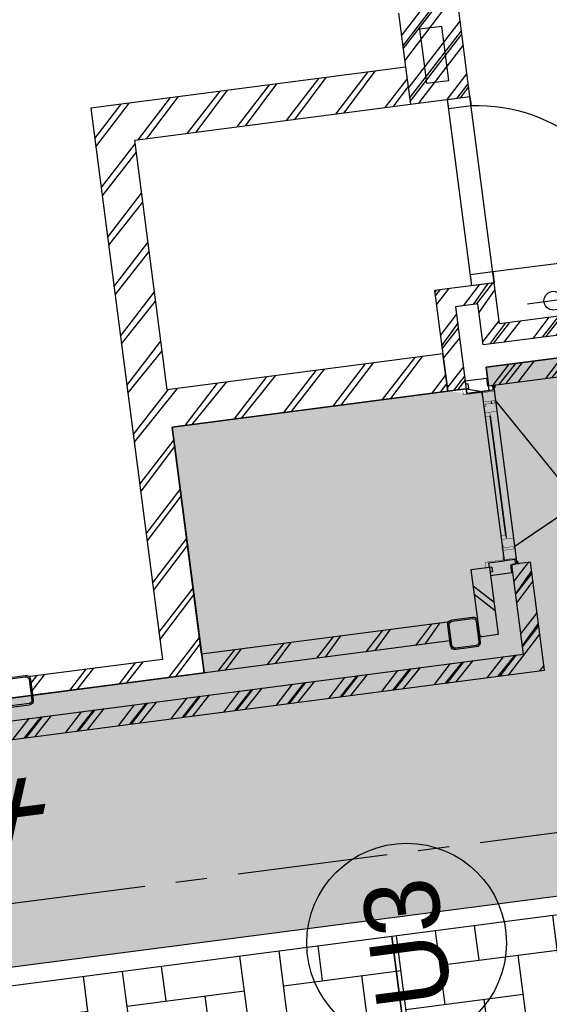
# Model space of a CAD drawing. Extents: x 117893332 to 118394757, y 454959407 to 455669244.
# Tile 51 of 256: x 118277240 to 118280060, y 455174285 to 455179527. Entities that reach past the tile are written whole.
import ezdxf
from ezdxf.enums import TextEntityAlignment as Align

# ---------------------------------------------------------------- set-up
doc = ezdxf.new("R2010")
doc.units = 0
doc.header["$LTSCALE"] = 200
doc.linetypes.add('Tauw_L_Center2', pattern=[6.4990000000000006, 4, -0.833, 0.833, -0.833])
doc.layers.get('0').update_dxf_attribs({"linetype": 'CONTINUOUS'})
for name, color, linetype in [('ZU_N_-_AL999---LU_pvc110_sdr34__20_^200~M_-----', 7, 'CONTINUOUS'), ('ZU_N_-_EL999---LU_pvc125_sdr34~H_-----', 2, 'Tauw_L_Center2'), ('ZU_N_-_ML999---LU_pvc110_sdr34__20_^200~M_-----', 7, 'CONTINUOUS'), ('ZU_N_-_TVRH----tekst__25_^200~-_-----', 253, 'CONTINUOUS'), ('ZU_N_A_EV02----_kant verharding ov betonstraatsteen-elleboogverband~k_-----', 253, 'CONTINUOUS'), ('ZU_N_A_EV02----_kant verharding ov betontegels-halfsteensverband~k_-----', 253, 'CONTINUOUS'), ('ZU_N_A_HV01----_arcering verharding gv asfalt~v_-----', 253, 'CONTINUOUS'), ('ZU_N_A_HV02----_arcering verharding ov betonstraatsteen-elleboogverband~v_-----', 253, 'CONTINUOUS'), ('ZU_N_A_HV02----_arcering verharding ov betontegels-halfsteensverband~v_-----', 253, 'CONTINUOUS'), ('ZU_N_A_HV02----molgoot ov betonstraatsteen~v_-----', 253, 'CONTINUOUS'), ('ZU_N_D_EB00----ONDERDEEL~-_-----', 2, 'CONTINUOUS'), ('ZU_N_D_EB00--F-METSELWERK~-_-----', 7, 'CONTINUOUS')]:
    doc.layers.add(name, color=color, linetype=linetype)
doc.layers.add('ZU_N_-_DX1AMA--_maatvoering_LIN__18_^200', color=7, linetype='CONTINUOUS', lineweight=18)
doc.styles.add('TAUW-ISOCP', font='tcb_isocp.shx')
doc.styles.add('tcb_isocp', font='tcb_isocp.shx')
doc.dimstyles.new('tzu18-dot_^200', dxfattribs={"dimscale": 200, "dimtxt": 1.8, "dimasz": 3, "dimexe": 2, "dimexo": 0, "dimgap": 0.5, "dimtad": 1, "dimdec": 0, "dimzin": 0, "dimdsep": 46, "dimtxsty": 'TAUW-ISOCP', "dimblk": 'DOTSMALL', "dimcen": 2, "dimdle": 1.5, "dimclre": 8, "dimadec": 0, "dimazin": 0, "dimtp": 1, "dimtm": 1, "dimtfac": 1, "dimtix": 1, "dimtmove": 1, "dimatfit": 3, "dimldrblk": 'DOTSMALL', "dimfxl": 1, "dimtvp": 0.5, "dimtolj": 1, "dimtzin": 0, "dimlwd": -1, "dimlwe": 5, "dimarcsym": 0})
pattern_1 = [(97.41631319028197, (118248804.6750337, 455213277.5848131), (-181.136867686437, -235.3496020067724), [629.9999999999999, -210]), (7.416313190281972, (118248596.4317989, 455213250.4784459), (181.1368676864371, 235.3496020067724), [629.9999999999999, -210])]

# ---------------------------------------------------------------- blocks, each defined once
blk = doc.blocks.new('A$C06DD79C7')
at = {"layer": 'ZU_N_D_EB00--F-METSELWERK~-_-----'}
h = blk.add_hatch(dxfattribs=at)
h.set_pattern_fill('10300013,O', color=256, scale=100000, angle=180)
h.set_pattern_definition([(315, (179.9999999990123, -18954.99999999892), (141.4213562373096, 141.4213562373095), []), (315, (250.7099999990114, -18954.99999999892), (141.4213562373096, 141.4213562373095), [])])
h.paths.add_polyline_path([(-10.0000000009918, -20499.99999999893), (-10.00000000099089, -17309.9999999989), (-110.0000000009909, -17309.9999999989), (-110.0000000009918, -20599.99999999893), (469.9999999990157, -20599.9999999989), (469.9999999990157, -20499.99999999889)])
h = blk.add_hatch(dxfattribs=at)
h.set_pattern_fill('T,_O', color=256, scale=60, angle=89.99999999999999)
h.set_pattern_definition([(135, (1639.999999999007, -19079.99999999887), (-132.5825214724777, -132.5825214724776), [])])
h.paths.add_polyline_path([(109.9999999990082, -20119.99999999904), (209.9999999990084, -20119.99999999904), (209.9999999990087, -18799.99999999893), (1429.999999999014, -18799.99999999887), (1429.999999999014, -20279.9999999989), (1629.999999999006, -20279.9999999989), (1629.999999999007, -18799.99999999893), (2969.999999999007, -18799.9999999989), (2969.999999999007, -20279.9999999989), (3169.999999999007, -20279.9999999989), (3169.999999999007, -18589.99999999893), (209.9999999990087, -18589.9999999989), (209.9999999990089, -17879.99999999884), (109.9999999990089, -17879.99999999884), (109.9999999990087, -18599.9999999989)])
h = blk.add_hatch(dxfattribs=at)
h.set_pattern_fill('T,_O', color=256, scale=60, angle=180.0000000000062)
h.set_pattern_definition([(225.0000000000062, (289.9999999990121, -20329.99999999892), (132.582521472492, -132.5825214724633), [])])
h.paths.add_polyline_path([(109.9999999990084, -20279.99999999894), (109.9999999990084, -20379.99999999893), (469.9999999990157, -20379.99999999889), (469.9999999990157, -20279.9999999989)])
h = blk.add_hatch(dxfattribs=at)
h.set_pattern_fill('10300013,O', color=256, scale=100000, angle=360)
h.set_pattern_definition([(135.0000000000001, (1699.99999999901, -21099.99999999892), (-141.4213562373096, -141.4213562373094), []), (135.0000000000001, (1629.28999999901, -21099.99999999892), (-141.4213562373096, -141.4213562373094), [])])
h.paths.add_polyline_path([(1749.999999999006, -20599.9999999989), (1969.999999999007, -20599.9999999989), (1969.999999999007, -20279.9999999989), (1749.999999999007, -20279.9999999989), (1429.999999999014, -20279.9999999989), (1429.999999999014, -20379.9999999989), (1869.999999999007, -20379.9999999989), (1869.999999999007, -20499.9999999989), (1649.999999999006, -20499.9999999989), (1649.999999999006, -21919.99999999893), (1749.999999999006, -21919.99999999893)])
h = blk.add_hatch(dxfattribs=at)
h.set_pattern_fill('10300013,O', color=256, scale=100000, angle=360)
h.set_pattern_definition([(135.0000000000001, (3214.99999999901, -20439.9999999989), (-141.4213562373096, -141.4213562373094), []), (135.0000000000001, (3144.28999999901, -20439.9999999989), (-141.4213562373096, -141.4213562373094), [])])
h.paths.add_polyline_path([(3460.000000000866, -20280.00000003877), (3170.00000000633, -20280.00000002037), (2970.000000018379, -20280.00000003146), (2970.000000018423, -20600.00000001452), (3460.000000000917, -20600.0000000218)])
h = blk.add_hatch(dxfattribs=at)
h.set_pattern_fill('10300013,O', color=256, scale=100000, angle=180)
h.set_pattern_definition([(315, (1479.999999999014, -21209.99999999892), (141.4213562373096, 141.4213562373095), []), (315, (1550.709999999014, -21209.99999999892), (141.4213562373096, 141.4213562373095), [])])
h.paths.add_polyline_path([(1429.999999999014, -21919.99999999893), (1529.999999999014, -21919.99999999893), (1529.999999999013, -20499.9999999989), (1429.999999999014, -20499.9999999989)])
for p, q in [((-110.0000000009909, -17309.9999999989), (-110.0000000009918, -20599.99999999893)), ((109.9999999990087, -18599.9999999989), (109.9999999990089, -17879.99999999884)), ((109.9999999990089, -17879.99999999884), (209.9999999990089, -17879.99999999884)), ((209.9999999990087, -18589.9999999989), (209.9999999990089, -17879.99999999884)), ((109.9999999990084, -20119.99999999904), (109.9999999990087, -18599.9999999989)), ((3169.999999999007, -18589.99999999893), (209.9999999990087, -18589.9999999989)), ((3169.999999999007, -20279.9999999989), (3169.999999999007, -18589.99999999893)), ((209.9999999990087, -18799.99999999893), (1429.999999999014, -18799.99999999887)), ((209.9999999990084, -20119.99999999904), (209.9999999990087, -18799.99999999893)), ((1429.999999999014, -18799.99999999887), (1429.999999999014, -20279.9999999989)), ((1629.999999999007, -20279.9999999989), (1629.999999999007, -18799.99999999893)), ((1629.999999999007, -18799.99999999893), (2969.999999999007, -18799.9999999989)), ((2969.999999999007, -18799.9999999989), (2969.999999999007, -20279.99999999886)), ((109.9999999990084, -20119.99999999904), (209.9999999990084, -20119.99999999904)), ((469.9999999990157, -20279.9999999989), (109.9999999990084, -20279.99999999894)), ((109.9999999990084, -20379.99999999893), (109.9999999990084, -20279.99999999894)), ((469.9999999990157, -20379.99999999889), (469.9999999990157, -20279.9999999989)), ((1629.999999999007, -20279.9999999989), (1429.999999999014, -20279.9999999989)), ((1429.999999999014, -20279.9999999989), (1629.999999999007, -20279.9999999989)), ((3169.999999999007, -20279.9999999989), (2969.999999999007, -20279.9999999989)), ((2969.999999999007, -20279.9999999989), (2969.999999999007, -20279.9999999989)), ((2969.999999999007, -20279.99999999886), (2969.999999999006, -20599.9999999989)), ((3169.999999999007, -20279.9999999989), (2969.999999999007, -20279.9999999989)), ((3459.999999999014, -20279.99999999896), (3169.999999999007, -20279.9999999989)), ((469.9999999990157, -20379.99999999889), (109.9999999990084, -20379.99999999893)), ((470.0000001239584, -20392.7997342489), (470.0000001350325, -20379.99999932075)), ((470.0000001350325, -20379.99999932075), (495.0000001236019, -20379.99999932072)), ((495.0000001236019, -20379.99999989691), (495.0000001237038, -20462.52698319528)), ((1405.000000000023, -20379.99999989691), (1404.999999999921, -20462.52698319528)), ((1429.999999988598, -20379.99999932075), (1405.000000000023, -20379.99999932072)), ((1869.999999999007, -20379.9999999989), (1429.999999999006, -20379.9999999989)), ((1429.999999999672, -20392.7997342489), (1429.999999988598, -20379.99999932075)), ((1869.999999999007, -20499.9999999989), (1869.999999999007, -20379.9999999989)), ((495.0000001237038, -20462.52698319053), (495.0000001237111, -20462.52698319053)), ((495.0000000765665, -20462.53251447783), (1405.000000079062, -20462.53251444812)), ((495.0000000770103, -20520.00553117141), (495.0000000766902, -20472.71719149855)), ((495.0000001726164, -20520.00553162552), (495.0000001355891, -20472.71719195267)), ((554.0974543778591, -20462.53251447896), (566.3661721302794, -20462.53251447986)), ((1270.018248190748, -20487.83199280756), (616.5259865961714, -20487.83199283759)), ((629.9817519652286, -20487.83199283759), (1270.018248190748, -20487.83199280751)), ((1404.999999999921, -20462.52698319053), (1404.99999999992, -20462.52698319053)), ((1405.000000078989, -20520.00553114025), (1405.000000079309, -20472.71719146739)), ((1969.999999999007, -20479.9999999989), (2969.999999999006, -20479.9999999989)), ((-10.0000000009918, -20499.99999999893), (469.9999999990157, -20499.99999999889)), ((469.9999999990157, -20599.9999999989), (469.9999999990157, -20499.99999999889)), ((470.0000000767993, -20527.52698318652), (1430.000000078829, -20527.52698315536)), ((491.3260086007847, -20527.52145144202), (503.594726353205, -20527.52145145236)), ((554.0974543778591, -20527.52698318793), (566.3661721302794, -20527.52698318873)), ((1345.902545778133, -20502.52698315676), (1333.633828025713, -20502.52698315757)), ((1408.673991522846, -20527.52145144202), (1396.405273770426, -20527.52145145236)), ((1529.999999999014, -20499.9999999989), (1429.999999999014, -20499.9999999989)), ((1529.999999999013, -20499.9999999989), (1529.999999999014, -21919.99999999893)), ((1649.999999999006, -21919.99999999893), (1649.999999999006, -20499.9999999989)), ((1649.999999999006, -20499.9999999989), (1869.999999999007, -20499.9999999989)), ((-110.0000000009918, -20599.99999999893), (469.9999999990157, -20599.9999999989)), ((749.09008458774, -20893.34461806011), (584.4364188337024, -20566.94467048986)), ((1281.105919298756, -20565.98783106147), (749.09008458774, -20893.34461806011)), ((1969.999999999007, -20599.9999999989), (2969.999999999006, -20599.9999999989)), ((2029.999999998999, -20599.9999999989), (2029.999999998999, -21399.9999999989)), ((2969.999999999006, -20599.9999999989), (3459.999999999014, -20599.9999999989)), ((1834.999999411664, -21038.46206021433), (1834.999999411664, -20761.53793978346))]:
    blk.add_line(p, q, dxfattribs=at)
for points in [[(-110.0000000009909, -17309.9999999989), (-10.00000000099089, -17309.9999999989), (-10.0000000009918, -20499.99999999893)], [(1649.999999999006, -21919.99999999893), (1749.999999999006, -21919.99999999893), (1749.999999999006, -20599.9999999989), (1969.999999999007, -20599.9999999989), (1969.999999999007, -20279.9999999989), (1749.999999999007, -20279.9999999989), (1429.999999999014, -20279.9999999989), (1429.999999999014, -20379.9999999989)], [(470.0000001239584, -20392.7997342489), (445.0000001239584, -20392.7997342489), (445.000000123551, -20379.99999989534), (428.0000001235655, -20379.99999989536), (428.0000001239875, -20493.99999989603), (470.0000001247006, -20493.99999989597), (470.0000001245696, -20519.99999989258), (495.0000001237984, -20519.99999989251), (495.0000001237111, -20462.52698319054)], [(1429.999999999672, -20392.7997342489), (1454.999999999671, -20392.7997342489), (1455.000000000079, -20379.99999989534), (1472.000000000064, -20379.99999989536), (1471.999999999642, -20493.99999989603), (1429.99999999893, -20493.99999989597), (1429.999999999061, -20519.99999989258), (1404.999999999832, -20519.99999989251), (1404.99999999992, -20462.52698319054)], [(1429.999999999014, -20499.9999999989), (1429.999999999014, -21919.99999999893), (1529.999999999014, -21919.99999999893)]]:
    blk.add_lwpolyline(points, dxfattribs=at)
at = {"layer": 'ZU_N_D_EB00--F-METSELWERK~-_-----', "flags": 128}
for points in [[(139.9999996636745, -17879.99999999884), (84.99999966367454, -17879.99999999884, -0.414213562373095), (59.99999966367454, -17854.99999999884), (59.99999966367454, -17744.99999999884, -0.414213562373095), (84.99999966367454, -17719.99999999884), (194.9999996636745, -17719.99999999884, -0.414213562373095), (219.9999996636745, -17744.99999999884), (219.9999996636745, -17854.99999999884, -0.414213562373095), (194.9999996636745, -17879.99999999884)], [(139.9999996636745, -17871.99999999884), (84.99999966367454, -17871.99999999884, -0.414213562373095), (67.99999966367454, -17854.99999999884), (67.99999966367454, -17744.99999999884, -0.414213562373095), (84.99999966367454, -17727.99999999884), (194.9999996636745, -17727.99999999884, -0.414213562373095), (211.9999996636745, -17744.99999999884), (211.9999996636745, -17854.99999999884, -0.414213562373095), (194.9999996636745, -17871.99999999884)], [(139.9999996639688, -20279.99999999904), (84.99999966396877, -20279.99999999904, -0.414213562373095), (59.99999966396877, -20254.99999999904), (59.99999966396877, -20144.99999999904, -0.414213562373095), (84.99999966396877, -20119.99999999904), (194.9999996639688, -20119.99999999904, -0.414213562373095), (219.9999996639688, -20144.99999999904), (219.9999996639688, -20254.99999999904, -0.414213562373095), (194.9999996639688, -20279.99999999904)], [(139.9999996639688, -20271.99999999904), (84.99999966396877, -20271.99999999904, -0.414213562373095), (67.99999966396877, -20254.99999999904), (67.99999966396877, -20144.99999999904, -0.414213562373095), (84.99999966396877, -20127.99999999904), (194.9999996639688, -20127.99999999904, -0.414213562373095), (211.9999996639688, -20144.99999999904), (211.9999996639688, -20254.99999999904, -0.414213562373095), (194.9999996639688, -20271.99999999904)]]:
    blk.add_lwpolyline(points, format="xyb", close=True, dxfattribs=at)
at = {"layer": 'ZU_N_D_EB00--F-METSELWERK~-_-----', "const_width": 2}
for points in [[(520.6556960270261, -20457.06750656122), (500.6556962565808, -20457.06750653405), (500.6556963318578, -20359.99999934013), (469.9999999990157, -20359.99999934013)], [(1379.344303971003, -20457.06750656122), (1399.344303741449, -20457.06750653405), (1399.344303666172, -20359.99999934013), (1429.999999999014, -20359.99999934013)], [(484.7805744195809, -20527.5269831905), (552.7693559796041, -20527.52698319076), (551.780574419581, -20527.52698319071), (551.7805744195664, -20462.52698319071), (501.7805744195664, -20462.52698319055), (501.7805744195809, -20527.52698319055), (484.7805744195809, -20527.5269831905)], [(551.7805744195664, -20462.52698319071), (571.7805744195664, -20462.52698319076)], [(577.9523565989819, -20469.93108962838), (564.5520201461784, -20469.93108962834), (564.552020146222, -20527.52698319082), (555.9838613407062, -20527.52698319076)], [(556.3880295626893, -20527.52698319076), (629.9817519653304, -20527.52698319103), (609.9817519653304, -20527.52698319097), (609.9817519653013, -20462.52698319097)], [(609.9817519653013, -20462.5269831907), (576.9487319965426, -20462.5269831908), (576.9487319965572, -20469.93108962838)], [(609.9817519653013, -20462.52698319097), (629.9817519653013, -20462.52698319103), (629.9817519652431, -20487.83199284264), (609.9817519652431, -20487.83199284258)], [(1343.611970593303, -20527.5269831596), (1270.018248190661, -20527.52698315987), (1290.018248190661, -20527.52698315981), (1290.01824819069, -20462.52698315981)], [(1290.01824819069, -20462.52698315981), (1270.01824819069, -20462.52698315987), (1270.018248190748, -20487.83199281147), (1290.018248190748, -20487.83199281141)], [(1290.01824819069, -20462.52698315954), (1323.05126815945, -20462.52698315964), (1323.051268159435, -20469.93108959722)], [(1322.04764355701, -20469.93108959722), (1335.447980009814, -20469.93108959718), (1335.44798000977, -20527.52698315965), (1344.016138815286, -20527.5269831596)], [(1348.219425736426, -20462.52698315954), (1328.219425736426, -20462.5269831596)], [(1415.219425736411, -20527.52698315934), (1347.230644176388, -20527.5269831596), (1348.219425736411, -20527.52698315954), (1348.219425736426, -20462.52698315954), (1398.219425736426, -20462.52698315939), (1398.219425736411, -20527.52698315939), (1415.219425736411, -20527.52698315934)], [(551.780574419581, -20518.94326942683), (560.7392138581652, -20518.94326942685), (559.1386486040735, -20518.94326942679)], [(1348.219425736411, -20518.94326939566), (1339.260786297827, -20518.94326939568), (1340.861351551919, -20518.94326939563)]]:
    blk.add_lwpolyline(points, dxfattribs=at)
at = {"layer": 'ZU_N_D_EB00--F-METSELWERK~-_-----'}
for points in [[(3069.999999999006, -20379.9999999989), (3069.999999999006, -20499.9999999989), (3359.999999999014, -20499.9999999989), (3359.999999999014, -20379.99999999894), (3169.999999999, -20379.9999999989)], [(2029.999999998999, -20479.9999999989), (2029.999999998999, -20599.9999999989), (1969.999999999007, -20599.9999999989), (1969.999999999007, -20479.9999999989)], [(2969.999999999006, -20479.9999999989), (2969.999999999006, -20599.9999999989), (2919.999999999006, -20599.9999999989), (2919.999999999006, -20479.9999999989)]]:
    blk.add_lwpolyline(points, close=True, dxfattribs=at)
blk.add_circle((1834.999999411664, -20899.9999999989), 50, dxfattribs=at)
for centre, radius, start, end in [((478.5142289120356, -20536.50925603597), 7.552685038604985, 56.2102088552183, 179.4276089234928), ((479.6994076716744, -20538.75535051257), 7.552685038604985, 56.2102088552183, 179.4276089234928), ((1420.300592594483, -20538.75535001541), 7.552685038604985, 0.5723911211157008, 123.7897911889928), ((1421.485771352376, -20536.50925553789), 7.552685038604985, 0.5723911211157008, 123.7897911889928), ((2042.594694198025, -20518.94909729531), 881.1409191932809, 269.1810079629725, 354.7222421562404)]:
    blk.add_arc(centre, radius, start, end, dxfattribs=at)
blk = doc.blocks.new('_DotSmall')
at = {"color": 0, "linetype": 'ByBlock', "const_width": 0.5}
blk.add_lwpolyline([(-0.0625, 0, 1), (0.0625, 0, 1)], format="xyb", close=True, dxfattribs=at)
blk = doc.blocks.new('*D190')
at = {"layer": 'ZU_N_-_DX1AMA--_maatvoering_LIN__18_^200', "color": 0, "transparency": 16777216}
blk.add_line((118297884.0672815, 455179637.2046039), (118272246.6119197, 455376595.6020989), dxfattribs=at)
at = {"layer": 'ZU_N_-_DX1AMA--_maatvoering_LIN__18_^200', "color": 8, "lineweight": 5, "transparency": 16777216}
for p, q in [((118271839.0997946, 455376240.0266904), (118272681.989082, 455376349.7429389)), ((118286050.7695177, 455178399.4322743), (118298241.9976805, 455179986.3261149))]:
    blk.add_line(p, q, dxfattribs=at)
at = {"layer": 'ZU_N_-_DX1AMA--_maatvoering_LIN__18_^200', "color": 0, "transparency": 16777216, "xscale": 600, "yscale": 600, "zscale": 600}
for p, rotation in [((118272285.3353014, 455376298.1117634), 97.41631319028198), ((118297845.3438999, 455179934.6949394), 277.416313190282)]:
    blk.add_blockref('_DotSmall', p, dxfattribs=dict(at, rotation=rotation))
at = {"layer": 'ZU_N_-_DX1AMA--_maatvoering_LIN__18_^200', "color": 0, "transparency": 16777216, "insert": (118294679.3113192, 455202087.3925235), "char_height": 360, "attachment_point": 5, "rotation": 97.41631319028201, "style": 'TAUW-ISOCP'}
blk.add_mtext('\\A1;198020', dxfattribs=at)

msp = doc.modelspace()

# ---------------------------------------------------------------- hatches: boundary and pattern name
at = {"layer": 'ZU_N_A_HV01----_arcering verharding gv asfalt~v_-----'}
h = msp.add_hatch(dxfattribs=at)
h.set_pattern_fill('ASFALT', color=256, scale=3000)
h.set_pattern_definition([(157.416313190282, (118248804.6750337, 455213277.5848131), (-144.0121693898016, -346.2448484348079), []), (217.416313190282, (118248804.6750337, 455213277.5848131), (227.8507499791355, -297.8406213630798), [])])
h.paths.add_polyline_path([(118253562.4644317, 455173882.7550641, -0.413670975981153), (118245855.7562277, 455163886.7559816), (118232779.448046, 455162183.4266028, -0.2396013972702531), (118226539.3488066, 455164396.4313046), (118222931.5859316, 455163926.7441258), (118222383.7487684, 455168135.4742161), (118218106.8741981, 455167574.5760993), (118214434.7360406, 455164219.5352659), (118215506.4412013, 455155986.2169401), (118286398.3345948, 455165213.991818), (118285827.6629735, 455169598.1464381), (118269443.6465182, 455167465.4905022, -0.4142135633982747), (118257765.8233637, 455176453.3294046), (118256227.8597453, 455188268.6539, -0.4142135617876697), (118265215.698611, 455199946.4769887), (118292266.1138908, 455203467.5444995), (118291600.0729585, 455208584.3784367), (118288512.0832502, 455208182.4244898, -0.4142135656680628), (118286360.315439, 455209838.5329916), (118282082.5253519, 455242702.4295251), (118277103.5895731, 455242054.3371087, -0.4142135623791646), (118269661.0073064, 455247782.5220213), (118267518.7053234, 455264240.6439259), (118262945.7468947, 455263645.3963049), (118267639.6027709, 455227475.8892438), (118267223.0791646, 455227421.9624292), (118267223.0953798, 455227421.8374796), (118252708.3945412, 455225558.9908816), (118252749.7655286, 455225241.1604559), (118251437.4330616, 455225070.8540304), (118250715.0444016, 455230620.5667782), (118243327.2569473, 455287376.853917), (118243629.7457429, 455287416.2279319), (118243124.354806, 455290872.4482069), (118240928.7488096, 455307740.0890951, -0.4142135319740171), (118245603.8051835, 455313814.3496923), (118274546.4505115, 455317581.7228291), (118274030.151141, 455321548.2621741), (118245583.3097502, 455317845.426291, -0.4142135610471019), (118239509.0486006, 455322520.4825709), (118233549.7710685, 455368302.3163094, 0.4142135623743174), (118222813.3463366, 455376565.6076621), (118207809.9167748, 455374612.6583502, 0.4142135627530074), (118199546.6254238, 455363876.233606), (118205505.9032047, 455318094.3984217, -0.4142123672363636), (118200830.8688669, 455312020.1400964), (118163460.5556403, 455307155.6086541), (118165370.8677974, 455292480.2047596), (118168069.5899988, 455292831.4889433), (118168020.6380423, 455293207.5597649, -0.4142128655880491), (118177008.4523232, 455304885.379675), (118193278.4294503, 455307003.2308075, -0.1343417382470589), (118196112.2678289, 455306610.6909133), (118204322.7715568, 455303093.5020068), (118205538.0756343, 455305921.5248985, -0.2648123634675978), (118209818.1357149, 455309156.2414026), (118230144.221444, 455311802.0275834, -0.4142136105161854), (118236218.4835087, 455307126.9714311), (118240860.0830218, 455271468.1296604, -0.4142135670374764), (118236185.026669, 455265393.868468), (118214172.9505057, 455262528.6259582), (118214897.7231318, 455256960.5985169, -0.4142135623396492), (118212810.3363711, 455254248.4745319), (118211683.2549989, 455254101.7658931), (118212034.0112402, 455251407.0995864), (118215577.2140856, 455248630.0588531), (118219142.1158661, 455249094.050086), (118218436.6095952, 455254511.7740204, -0.4142294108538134), (118220523.9794215, 455257224.0278775), (118236969.7760967, 455259364.7257031, -0.4142130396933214), (118243044.0360546, 455254689.6790598), (118246252.6892428, 455230039.716037)])
h.paths.add_polyline_path([(118261528.7105488, 455214269.2460867, -0.4142135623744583), (118263616.0973097, 455216981.3700716), (118275257.8857749, 455218496.745074, -0.414213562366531), (118277970.0097599, 455216409.3583131), (118278976.6705481, 455208675.7399464, -0.4142135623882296), (118276889.283787, 455205963.6159614), (118274097.8328038, 455205600.2615634, -0.4142135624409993), (118272506.4212083, 455206825.0918127), (118272485.2704835, 455206987.5811397), (118269242.6258282, 455206565.4962798), (118269263.7765531, 455206403.0069523, -0.4142135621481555), (118268038.9463059, 455204811.595358), (118265247.4953238, 455204448.240958, -0.4142135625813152), (118262535.371337, 455206535.6277188)], flags=16)
h.paths.add_polyline_path([(118241537.8751546, 455300913.520497), (118240100.0229776, 455300726.2209592), (118239912.72344, 455302164.0731364), (118241350.575617, 455302351.3726742)], flags=16)
h.paths.add_polyline_path([(118240440.7304615, 455309039.881115), (118239002.8782845, 455308852.5815772), (118238815.5787469, 455310290.4337544), (118240253.430924, 455310477.7332923)], flags=16)
h.paths.add_polyline_path([(118229627.9109464, 455315768.5622057), (118215546.7017315, 455313935.6554853, -0.4142135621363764), (118209472.4405793, 455318610.7117853), (118204138.0194814, 455359592.1202821, -0.4142394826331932), (118213125.739277, 455371270.8578054), (118217290.6037433, 455371812.9851407, -0.4142135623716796), (118228968.4268994, 455362825.1463385), (118234302.9672465, 455321842.823391, -0.4142135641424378)], flags=16)
h.paths.add_polyline_path([(118229573.6982125, 455316185.0486755), (118215492.4889975, 455314352.1419551, -0.4142135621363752), (118209888.927049, 455318664.9245196), (118204554.5035642, 455359646.3513534, -0.4142400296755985), (118213179.9520113, 455370854.3713357), (118217344.8164798, 455371396.4986713, -0.4142135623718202), (118228551.94043, 455362770.933602), (118233886.4807771, 455321788.6106545, -0.4142135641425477)], flags=0)
h.paths.add_polyline_path([(118232786.1213894, 455366810.1098367), (118231546.5936505, 455366648.6447184), (118231359.294113, 455368086.4968955), (118232598.8218518, 455368247.9620139)], flags=0)
at = {"layer": 'ZU_N_A_HV02----_arcering verharding ov betonstraatsteen-elleboogverband~v_-----'}
h = msp.add_hatch(dxfattribs=at)
h.set_pattern_fill('ELLEBOOG', color=256, scale=52.5, angle=-1.272221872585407e-14)
h.set_pattern_definition(pattern_1)
h.paths.add_polyline_path([(118279922.92271, 455169252.1839597), (118282798.6626197, 455169626.5099825), (118282096.510033, 455175020.7601652), (118279220.7701232, 455174646.4341425)])
h.paths.add_polyline_path([(118277533.2027577, 455173682.5010471), (118277434.0393126, 455173669.5932533), (118277421.1315187, 455173768.7566984, -0.414213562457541), (118277507.38717, 455173880.8279375), (118278300.6947313, 455173984.0902886), (118278399.8581765, 455173996.9980825), (118278425.6737643, 455173798.6711921), (118278326.5103191, 455173785.7633983)], flags=17)
h = msp.add_hatch(dxfattribs=at)
h.set_pattern_fill('ELLEBOOG', color=256, scale=52.5, angle=-1.272221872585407e-14)
h.set_pattern_definition(pattern_1)
h.paths.add_polyline_path([(118279922.92271, 455169252.1839592), (118282798.6626198, 455169626.5099819), (118282096.510033, 455175020.7601652), (118279220.7701232, 455174646.4341425)])
h = msp.add_hatch(dxfattribs=at)
h.set_pattern_fill('ELLEBOOG', color=256, scale=52.5, angle=-1.272221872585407e-14)
h.set_pattern_definition(pattern_1)
h.paths.add_polyline_path([(118279922.92271, 455169252.1839597), (118279220.7701232, 455174646.4341426), (118276345.0302135, 455174272.1081198), (118277047.1828002, 455168877.8579369)])
h.paths.add_polyline_path([(118275549.9338545, 455173424.3451695), (118275450.7704094, 455173411.4373756), (118274657.462848, 455173308.1750245), (118274558.2994029, 455173295.2672306), (118274545.391609, 455173394.4306758, -0.414213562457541), (118274631.6472602, 455173506.5019149), (118275424.9548216, 455173609.764266), (118275524.1182668, 455173622.6720599)], flags=17)
at = {"layer": 'ZU_N_A_HV02----_arcering verharding ov betontegels-halfsteensverband~v_-----'}
h = msp.add_hatch(dxfattribs=at)
h.set_pattern_fill('TEGELS', color=256, scale=1200)
h.set_pattern_definition([(97.41631319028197, (118248804.6750337, 455213277.5848131), (-297.4903354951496, -38.7233816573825), []), (187.416313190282, (118248804.6750337, 455213277.5848131), (38.72338165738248, -297.4903354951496), [300, -300]), (187.416313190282, (118248785.3133429, 455213426.3299809), (38.72338165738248, -297.4903354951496), [-300, 300])])
h.paths.add_polyline_path([(118283896.8520627, 455194970.0311947), (118284023.3484428, 455193998.2294325), (118284152.4263816, 455193006.594981), (118284169.3384059, 455192876.6692509), (118284222.1284686, 455192471.1123771), (118284337.0078342, 455191588.5577151), (118284353.9198585, 455191458.6319851), (118284392.5113479, 455191162.1549008), (118284507.3907135, 455190279.600239), (118284524.3027377, 455190149.674509), (118284562.8942272, 455189853.1974246), (118284677.7735928, 455188970.6427624), (118284694.6856171, 455188840.7170326), (118284733.2771065, 455188544.2399485), (118284848.1564721, 455187661.6852861), (118284865.0684964, 455187531.7595564), (118286053.744421, 455178399.819508), (118284645.6234997, 455178216.5288349), (118284636.2681181, 455178288.4010602), (118283753.7134561, 455178173.5216947), (118283763.0688377, 455178101.6494693), (118283336.6660235, 455178046.1459556), (118283327.3106419, 455178118.0181804), (118282444.7559797, 455178003.1388149), (118282454.1113613, 455177931.2665896), (118282324.1856313, 455177914.3545659), (118282027.7085473, 455177875.7630763), (118282018.3531657, 455177947.6353012), (118281135.7985036, 455177832.7559354), (118281002.3203587, 455177843.1351318), (118279724.1251701, 455177676.7564828), (118279737.032964, 455177577.5930375), (118279756.8656529, 455177580.1745964), (118279760.0980863, 455177555.38445), (118279703.100378, 455177547.9652364), (118279621.2637776, 455177537.3128236), (118279518.8733846, 455177549.1958911), (118278051.2543962, 455177358.1605415), (118278221.6372755, 455176049.2030652), (118276785.7505895, 455175862.2982098), (118276801.2399421, 455175743.3020757), (118276759.5912952, 455175737.8808022), (118276763.1437075, 455175710.5895824), (118275553.3496765, 455175553.1144969), (118275562.7050581, 455175481.2422716), (118275136.3022438, 455175425.738758), (118275126.9468622, 455175497.6109834), (118273917.1528312, 455175340.1358979), (118273926.5082129, 455175268.2636725), (118273123.5431344, 455175163.7442328), (118272993.6174045, 455175146.8322085), (118272736.5468709, 455175113.3701459), (118272726.4254297, 455175174.3527951, 0.393836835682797), (118272718.047672, 455175180.3454584), (118272650.6270896, 455175175.2762239), (118272645.503342, 455175214.6391439), (118271916.0774792, 455175119.6920722), (118271921.2012267, 455175080.3291526), (118271853.9221742, 455175067.8199375, 0.3826987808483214), (118271848.2149258, 455175059.5056624), (118271853.9922087, 455174998.4907797), (118271724.0664788, 455174981.5787559), (118271427.5893947, 455174942.9872666), (118271417.4679535, 455175003.9699159, 0.393836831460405), (118271409.0901958, 455175009.9625791), (118271341.6696135, 455175004.8933446), (118271336.5458659, 455175044.2562646), (118270607.1200031, 455174949.3091929), (118270612.2437505, 455174909.9462734), (118270544.9646969, 455174897.437058, 0.3826986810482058), (118270539.2574495, 455174889.1227849), (118270545.0347325, 455174828.1079004), (118270415.1090026, 455174811.1958767), (118269682.3127598, 455174715.8100941), (118269554.5256003, 455175697.5282013), (118267174.3133911, 455175387.7034613), (118268171.9387254, 455167723.4994923), (118271196.4238029, 455168117.1872061), (118270481.4791548, 455173609.7117258), (118287597.379316, 455175837.6346365), (118285086.8134053, 455195124.9247216)])
at = {"layer": 'ZU_N_A_HV02----molgoot ov betonstraatsteen~v_-----'}
h = msp.add_hatch(dxfattribs=at)
h.set_pattern_fill('BRICK', color=256, scale=33.07086, angle=-1.272221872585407e-14)
h.set_pattern_definition([(97.41631319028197, (118248804.6750337, 455213277.5848131), (-208.2431961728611, -27.10636212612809), []), (187.416313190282, (118248804.6750337, 455213277.5848131), (54.21272425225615, -416.4863923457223), [209.999961, -209.999961]), (187.416313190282, (118248777.5686716, 455213485.8280093), (54.21272425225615, -416.4863923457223), [-209.999961, 209.999961])])
h.paths.add_polyline_path([(118236130.8139392, 455265810.3549383), (118213702.2513011, 455262890.899698), (118213756.4640354, 455262474.4132282), (118214481.2366621, 455256906.3857827, -0.4142135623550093), (118212756.1236366, 455254664.9610016), (118211212.5557949, 455254464.0396285), (118211639.701332, 455251182.5165892), (118215456.7662472, 455248190.8321688), (118219612.8361661, 455248731.8037606), (118218853.0924128, 455254566.0083225, -0.4142295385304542), (118220578.1913303, 455256807.5413003), (118237024.0330728, 455258948.2449923, -0.4142135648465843), (118242627.5950311, 455254635.4624813), (118245836.2027732, 455229985.5033018), (118253115.1089609, 455174065.6917914, -0.4217249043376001), (118245799.5223966, 455164302.9789468), (118232725.1971481, 455162599.9081029, -0.2477245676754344), (118226700.8242866, 455164840.9923619), (118223293.5470863, 455164399.8447171), (118222745.9989425, 455168606.3544288), (118217921.2696704, 455167973.9016491), (118213990.0282083, 455164382.1316596), (118215144.1674659, 455155515.5177361), (118286452.5473291, 455164797.5053483), (118286398.3345948, 455165213.991818), (118215506.4412013, 455155986.2169401), (118214434.7360406, 455164219.5352659), (118218106.8741981, 455167574.5760993), (118222383.7487684, 455168135.4742161), (118222931.5859316, 455163926.7441258), (118226539.3488066, 455164396.4313046, 0.2396013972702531), (118232779.448046, 455162183.4266028), (118245855.7562277, 455163886.7559816, 0.4136709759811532), (118253562.4644317, 455173882.7550641), (118246252.6892428, 455230039.716037), (118243044.0360546, 455254689.6790598, 0.4142130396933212), (118236969.7760967, 455259364.7257031), (118220523.9794215, 455257224.0278775, 0.414229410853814), (118218436.6095952, 455254511.7740204), (118219142.1158661, 455249094.050086), (118215577.2140856, 455248630.0588531), (118212034.0112402, 455251407.0995864), (118211683.2549989, 455254101.7658931), (118212810.3363711, 455254248.4745319, 0.4142135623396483), (118214897.7231318, 455256960.5985169), (118214172.9505057, 455262528.6259582), (118236185.026669, 455265393.868468, 0.4142135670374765), (118240860.0830218, 455271468.1296604), (118236218.4835087, 455307126.9714311, 0.4142136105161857), (118230144.221444, 455311802.0275834), (118209818.1357149, 455309156.2414026, 0.2648123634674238), (118205538.0756343, 455305921.5248985), (118204322.7715568, 455303093.5020068), (118196112.2678289, 455306610.6909133, 0.1343417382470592), (118193278.4294503, 455307003.2308075), (118177008.4523232, 455304885.379675, 0.4142128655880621), (118168020.6380423, 455293207.5597649), (118168069.5899988, 455292831.4889433), (118168486.0764684, 455292885.7016779), (118168437.1245119, 455293261.7724997, -0.4142128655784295), (118177062.6660484, 455304468.8933343), (118193332.6431336, 455306586.7444612, -0.1343417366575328), (118195946.8851516, 455306224.6227999), (118199133.4112065, 455304859.5891468), (118204543.5389405, 455302542.0162089), (118205924.3779531, 455305755.5830221, -0.2648230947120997), (118209872.8562951, 455308739.8174797), (118222172.9640686, 455310340.868138), (118230198.421261, 455311385.5394321, -0.4142143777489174), (118235801.9970393, 455307072.7586945), (118240443.5965525, 455271413.9169239, -0.4142135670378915)])
h = msp.add_hatch(dxfattribs=at)
h.set_pattern_fill('BRICK', color=256, scale=33.07086)
h.set_pattern_definition([(97.41631319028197, (118248804.6750337, 455213277.5848131), (-208.2431961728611, -27.10636212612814), []), (187.416313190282, (118248804.6750337, 455213277.5848131), (54.21272425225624, -416.4863923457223), [209.999961, -209.999961]), (187.416313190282, (118248777.5686716, 455213485.8280093), (54.21272425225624, -416.4863923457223), [-209.999961, 209.999961])])
h.paths.add_polyline_path([(118274235.6642532, 455201120.5775577), (118274276.9691945, 455200803.2545261), (118273979.4788588, 455200764.5311442), (118273938.1739175, 455201081.854176), (118265215.698611, 455199946.4769887, 0.002879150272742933), (118265096.7916708, 455199930.302415), (118265138.007419, 455199613.6646045), (118264840.5170834, 455199574.9412227), (118264800.3051654, 455199883.8671613, 0.4024533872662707), (118256227.8597453, 455188268.6539), (118257765.8233637, 455176453.3294047, 0.414213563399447), (118269443.6465182, 455167465.4905022), (118279042.6679922, 455168714.964963), (118279002.1352845, 455169026.3553495), (118279299.6256202, 455169065.0787311), (118279340.1583277, 455168753.6883451), (118285827.6629735, 455169598.1464382), (118285773.4502392, 455170014.6329079), (118285674.2867969, 455170001.7251143), (118285674.4025296, 455170000.8360046), (118282798.6626198, 455169626.5099819), (118279922.92271, 455169252.1839592), (118277047.1828002, 455168877.8579365), (118274171.4428905, 455168503.5319141), (118271295.7029807, 455168129.2058911), (118271196.5335149, 455168116.3443498), (118271196.5395354, 455168116.2980973), (118270085.6554721, 455167971.6978112), (118269389.4337666, 455167881.976994, -0.03330477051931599), (118268061.3467104, 455167798.3911037), (118267961.3467077, 455167798.3911037), (118267961.3467077, 455167799.2642246, -0.3728751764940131), (118258182.3098599, 455176507.5421212), (118256644.3462178, 455188322.8666134, -0.414213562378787), (118265269.9113453, 455199529.990519), (118292320.3266251, 455203051.0580299), (118292266.1138908, 455203467.5444996), (118288222.5645223, 455202941.2083911), (118288263.8694637, 455202623.8853595), (118287966.3791281, 455202585.1619776), (118287925.0741867, 455202902.4850094)])
at = {"layer": 'ZU_N_D_EB00--F-METSELWERK~-_-----'}
h = msp.add_hatch(dxfattribs=at)
h.set_pattern_fill('10300013,O', color=256, scale=100000, angle=457.416313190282)
h.set_pattern_definition([(232.416313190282, (118279447.1307761, 455179339.9158574), (158.4926662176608, -121.9839118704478), []), (232.416313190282, (118279456.2578771, 455179269.7973853), (158.4926662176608, -121.9839118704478), [])])
h.paths.add_polyline_path([(118279256.8451688, 455179562.2138278), (118279294.2777711, 455179274.6398369), (118279320.0933588, 455179076.3129465), (118279637.4163834, 455179117.617887), (118279574.1681933, 455179603.5187683)])
h = msp.add_hatch(dxfattribs=at)
h.set_pattern_fill('T,_O', color=256, scale=60, angle=187.4163131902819)
h.set_pattern_definition([(232.4163131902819, (118278301.8056755, 455177602.5455992), (148.586874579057, -114.3599173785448), [])])
h.paths.add_polyline_path([(118279530.5947517, 455176219.5859446), (118279517.6869578, 455176318.7493897), (118278208.7294816, 455176148.3665105), (118278051.2543962, 455177358.1605415), (118279518.8733847, 455177549.195891), (118279493.0577969, 455177747.5227813), (118278025.4388085, 455177556.4874318), (118277852.4743704, 455178885.277597), (118279320.0933588, 455179076.3129465), (118279294.277771, 455179274.6398368), (118277618.4155478, 455179056.4981202), (118278000.4862468, 455176121.2601433), (118277296.4257861, 455176029.6148067), (118277309.33358, 455175930.4513615), (118278023.3103852, 455176023.3874775)])
h = msp.add_hatch(dxfattribs=at)
h.set_pattern_fill('10300013,O', color=256, scale=100000, angle=457.416313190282)
h.set_pattern_definition([(232.416313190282, (118280297.1625915, 455177922.7811028), (158.4926662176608, -121.9839118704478), []), (232.416313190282, (118280306.2896926, 455177852.6626307), (158.4926662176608, -121.9839118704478), [])])
h.paths.add_polyline_path([(118279794.8914687, 455177907.8238559), (118279766.4943222, 455178125.9834353), (118279449.1712977, 455178084.6784949), (118279477.5684442, 455177866.5189155), (118279518.8733847, 455177549.195891), (118279618.0368298, 455177562.1036848), (118279561.2425367, 455177998.4228436), (118279680.2386709, 455178013.9121962), (118279708.6358175, 455177795.7526169), (118281116.7567388, 455177979.0432901), (118281103.848945, 455178078.2067352)])
h = msp.add_hatch(dxfattribs=at)
h.set_pattern_fill('10300013,O', color=256, scale=100000, angle=277.416313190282)
h.set_pattern_definition([(52.41631319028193, (118280434.6395278, 455177718.8200967), (-158.4926662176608, 121.9839118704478), []), (52.41631319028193, (118280425.5124267, 455177788.9385687), (-158.4926662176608, 121.9839118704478), [])])
h.paths.add_polyline_path([(118281145.1538853, 455177760.8837107), (118281132.2460915, 455177860.0471559), (118279724.1251701, 455177676.7564827), (118279737.032964, 455177577.5930375)])
h = msp.add_hatch(dxfattribs=at)
h.set_pattern_fill('10300013,O', color=256, scale=100000, angle=277.416313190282)
h.set_pattern_definition([(52.41631319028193, (118278366.3051598, 455176138.6245574), (-158.4926662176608, 121.9839118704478), []), (52.41631319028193, (118278357.1780588, 455176208.7430295), (-158.4926662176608, 121.9839118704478), [])])
h.paths.add_polyline_path([(118279922.905196, 455176149.6394272), (118276759.5912952, 455175737.8808022), (118276772.4990891, 455175638.717357), (118280034.976435, 455176063.3837758), (118279960.1112305, 455176638.5317578), (118279860.9477853, 455176625.623964)])
h = msp.add_hatch(dxfattribs=at)
h.set_pattern_fill('T,_O', color=256, scale=60, angle=277.4163131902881)
h.set_pattern_definition([(322.4163131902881, (118279715.6039575, 455176425.1865131), (114.3599173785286, 148.5868745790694), [])])
h.paths.add_polyline_path([(118279689.256264, 455176240.2384148), (118279788.4197091, 455176253.1462088), (118279741.9516511, 455176610.1346112), (118279642.788206, 455176597.2268174)])

# ---------------------------------------------------------------- linework, layer by layer
at = {"layer": 'ZU_N_-_EL999---LU_pvc125_sdr34~H_-----'}
msp.add_lwpolyline([(118285640.4988005, 455175919.059368), (118259176.4090416, 455172474.3120089)], dxfattribs=at)
at = {"layer": 'ZU_N_-_ML999---LU_pvc110_sdr34__20_^200~M_-----', "flags": 128}
msp.add_lwpolyline([(118280403.7898778, 455175554.1711506, 0, 0, 0), (118280495.0086419, 455175632.1399719, 0, 91.824, 0), (118280488.0577721, 455175626.1987476, 91.824, 169.728, 0), (118280468.2997878, 455175609.310701, 169.728, 221.712, 0), (118280438.690177, 455175584.0020216, 221.712, 240, 0), (118280403.7898778, 455175554.1711506, 240, 221.712, 0), (118280368.8895787, 455175524.3402797, 221.712, 169.728, 0), (118280339.2799679, 455175499.0316004, 169.728, 91.824, 0), (118280319.5219836, 455175482.1435537, 91.824, 0, 0), (118280312.5711137, 455175476.2023295, 0, 0, 0), (118280403.7898778, 455175554.1711506, 0, 0, 0), (118279704.1150782, 455174956.1273176, 0, 0, 0)], format="xyseb", dxfattribs=at)
at = {"layer": 'ZU_N_-_ML999---LU_pvc110_sdr34__20_^200~M_-----'}
msp.add_circle((118279300.0141404, 455174610.7238903), 531.6023847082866, dxfattribs=at)
at = {"layer": 'ZU_N_A_EV02----_kant verharding ov betonstraatsteen-elleboogverband~k_-----'}
for points in [[(118282096.510033, 455175020.7601652), (118279220.7701232, 455174646.4341425), (118279922.92271, 455169252.1839592), (118282798.6626198, 455169626.5099819)], [(118279220.7701232, 455174646.4341426), (118276345.0302134, 455174272.1081198), (118277047.1828002, 455168877.8579365), (118279922.92271, 455169252.1839592)]]:
    msp.add_lwpolyline(points, close=True, dxfattribs=at)
at = {"layer": 'ZU_N_A_EV02----_kant verharding ov betontegels-halfsteensverband~k_-----'}
for p, q in [((118281002.3203587, 455177843.1351318), (118279724.1251701, 455177676.7564827)), ((118279724.1251701, 455177676.7564827), (118279737.032964, 455177577.5930375)), ((118279737.032964, 455177577.5930375), (118279756.8656529, 455177580.1745964)), ((118279756.8656529, 455177580.1745964), (118279760.0980864, 455177555.3844491)), ((118279518.8733847, 455177549.195891), (118278051.2543962, 455177358.1605415)), ((118279618.0368291, 455177562.1036848), (118279518.8733847, 455177549.195891)), ((118279621.2637776, 455177537.3128235), (118279618.0368291, 455177562.1036848)), ((118279703.100378, 455177547.9652364), (118279621.2637776, 455177537.3128235)), ((118279713.2053396, 455177549.2805677), (118279703.100378, 455177547.9652364)), ((118279760.0980864, 455177555.3844492), (118279713.2053396, 455177549.2805677)), ((118278051.2543962, 455177358.1605415), (118278221.6372755, 455176049.2030652)), ((118278221.6372755, 455176049.2030652), (118276785.7505895, 455175862.2982098)), ((118270481.4791548, 455173609.7117258), (118287597.379316, 455175837.6346365)), ((118270481.4791548, 455173609.7117258), (118287597.379316, 455175837.6346365))]:
    msp.add_line(p, q, dxfattribs=at)
at = {"layer": 'ZU_N_D_EB00----ONDERDEEL~-_-----'}
msp.add_lwpolyline([(118273917.1528313, 455175340.1358978), (118275126.9468623, 455175497.6109833), (118275136.3022438, 455175425.7387579), (118275562.7050581, 455175481.2422715), (118275553.3496765, 455175553.1144969), (118276763.1437075, 455175710.5895824), (118276759.5912952, 455175737.8808022), (118276801.2399421, 455175743.3020756), (118276785.7505895, 455175862.2982098), (118278221.6372755, 455176049.2030652), (118278051.2543962, 455177358.1605415), (118279518.8733847, 455177549.195891), (118279618.0368291, 455177562.1036848), (118279703.100378, 455177547.9652364), (118279740.2599124, 455177552.8021769), (118279724.1251701, 455177676.7564827), (118281002.3203587, 455177843.1351318)], dxfattribs=at)
at = {"layer": 'ZU_N_D_EB00--F-METSELWERK~-_-----'}
for p, q in [((118279637.4163833, 455179117.617887), (118279574.1681933, 455179603.5187683)), ((118279256.8451688, 455179562.2138278), (118279294.277771, 455179274.6398368)), ((118279294.277771, 455179274.6398368), (118277618.4155478, 455179056.4981202)), ((118279294.277771, 455179274.6398368), (118279320.0933588, 455179076.3129465)), ((118279294.277771, 455179274.6398368), (118279320.0933588, 455179076.3129465)), ((118279320.0933588, 455179076.3129465), (118279637.4163833, 455179117.617887)), ((118279647.498188, 455178110.4940826), (118279518.4202491, 455179102.1285343)), ((118279766.4943222, 455178125.9834353), (118279637.4163833, 455179117.617887)), ((118277618.4155478, 455179056.4981202), (118278000.4862468, 455176121.2601433)), ((118277852.4743704, 455178885.277597), (118279320.0933588, 455179076.3129465)), ((118279320.0933588, 455179076.3129465), (118279320.0933588, 455179076.3129465)), ((118278025.4388085, 455177556.4874318), (118277852.4743704, 455178885.277597)), ((118279758.7496459, 455178185.4815024), (118280552.0572072, 455178288.7438534)), ((118280218.7139287, 455178048.7085628), (118279944.1064304, 455178012.9637681)), ((118279680.2386709, 455178013.9121962), (118279561.2425367, 455177998.4228436)), ((118279561.2425367, 455177998.4228436), (118279618.0368298, 455177562.1036848)), ((118279708.6358175, 455177795.7526169), (118279680.2386709, 455178013.9121962)), ((118281116.7567388, 455177979.0432901), (118279708.6358175, 455177795.7526169)), ((118279724.1251701, 455177676.7564827), (118281132.2460915, 455177860.0471559)), ((118279493.0577969, 455177747.5227813), (118278025.4388085, 455177556.4874318)), ((118279493.0577969, 455177747.5227813), (118279518.8733847, 455177549.195891)), ((118279518.8733847, 455177549.195891), (118279493.0577969, 455177747.5227813)), ((118279724.1251701, 455177676.7564827), (118279737.032964, 455177577.5930375)), ((118279888.2444902, 455176629.1770902), (118279764.3296689, 455177581.1461639)), ((118278051.2543962, 455177358.1605415), (118279518.8733847, 455177549.195891)), ((118279630.7294873, 455177563.7558482), (118279618.0368291, 455177562.1036848)), ((118279618.0368291, 455177562.1036848), (118279621.2637776, 455177537.3128235)), ((118279621.2637782, 455177537.3128236), (118279703.100378, 455177547.9652364)), ((118279703.100378, 455177547.9652364), (118279703.100378, 455177547.9652364)), ((118279820.5667874, 455176645.5785995), (118279703.105863, 455177547.9659505)), ((118279760.0980864, 455177555.3844491), (118279713.2053396, 455177549.2805676)), ((118279767.0769006, 455177559.9978451), (118279768.6605214, 455177547.8317618)), ((118279750.3939336, 455177494.5252824), (118279751.9775544, 455177482.3591992)), ((118279775.4804577, 455177495.4808176), (118280214.9774871, 455176953.1514195)), ((118279828.2314554, 455176782.6967596), (118279745.6168637, 455177417.3789995)), ((118279745.6168637, 455177417.3789995), (118279829.9682979, 455176769.353559)), ((118278208.7294816, 455176148.3665105), (118278051.2543962, 455177358.1605415)), ((118280214.9774871, 455176953.1514195), (118279876.0399103, 455176722.9381307)), ((118279812.9386098, 455176704.1816712), (118279811.354989, 455176716.3477544)), ((118279877.3893641, 455176712.5710233), (118279875.8057433, 455176724.7371065)), ((118279738.7247026, 455176634.9254727), (118279820.5613024, 455176645.5778856)), ((118279741.9516505, 455176610.1346114), (118279738.724702, 455176634.9254726)), ((118279820.5613024, 455176645.5778856), (118279820.5613024, 455176645.5778856)), ((118279877.5590108, 455176652.997098), (118279830.666264, 455176646.8932167)), ((118279877.5590112, 455176652.9970982), (118279830.6662644, 455176646.8932167)), ((118279960.1112305, 455176638.5317578), (118279860.9477853, 455176625.623964)), ((118279885.4862875, 455176650.323981), (118279883.9026667, 455176662.4900643)), ((118280034.976435, 455176063.3837758), (118279960.1112305, 455176638.5317578)), ((118279741.9516511, 455176610.1346112), (118279642.788206, 455176597.2268174)), ((118279642.788206, 455176597.2268174), (118279689.256264, 455176240.2384148)), ((118279754.6443086, 455176611.7867748), (118279741.9516505, 455176610.1346114)), ((118279741.9516511, 455176610.1346112), (118279788.4197091, 455176253.1462088)), ((118279922.905196, 455176149.6394272), (118279860.9477853, 455176625.623964)), ((118279517.6869578, 455176318.7493897), (118278208.7294816, 455176148.3665105)), ((118279530.5947517, 455176219.5859446), (118279517.6869578, 455176318.7493897)), ((118279530.5947517, 455176219.5859446), (118278023.3103852, 455176023.3874775)), ((118279788.4197091, 455176253.1462088), (118279689.256264, 455176240.2384148)), ((118278000.4862468, 455176121.2601433), (118277296.4257861, 455176029.6148067)), ((118276772.4990891, 455175638.717357), (118280034.976435, 455176063.3837758)), ((118277309.33358, 455175930.4513615), (118277296.4257861, 455176029.6148067)), ((118278023.3103852, 455176023.3874775), (118277309.33358, 455175930.4513615))]:
    msp.add_line(p, q, dxfattribs=at)
for points in [[(118279406.3490101, 455179188.3841856), (118279525.3451443, 455179203.8735382), (118279487.912542, 455179491.4475293), (118279368.9164078, 455179475.9581766), (118279393.4412162, 455179287.5476307)], [(118279518.4202491, 455179102.1285343), (118279637.4163833, 455179117.617887), (118279643.8702803, 455179068.0361644), (118279524.8741461, 455179052.5468117)], [(118279639.7535117, 455178169.9921497), (118279758.7496459, 455178185.4815024), (118279766.4943222, 455178125.9834353), (118279647.498188, 455178110.4940826)]]:
    msp.add_lwpolyline(points, close=True, dxfattribs=at)
for points in [[(118281116.7567388, 455177979.0432901), (118281103.848945, 455178078.2067352), (118279794.8914687, 455177907.8238559), (118279766.4943222, 455178125.9834353), (118279449.1712977, 455178084.6784949), (118279477.5684442, 455177866.5189155), (118279518.8733847, 455177549.195891), (118279618.0368298, 455177562.1036848)], [(118279737.032964, 455177577.5930375), (118281145.1538853, 455177760.8837107), (118281132.2460915, 455177860.0471559)], [(118276772.4990891, 455175638.717357), (118276759.5912952, 455175737.8808022), (118279922.905196, 455176149.6394272)]]:
    msp.add_lwpolyline(points, dxfattribs=at)
msp.add_circle((118280081.4101795, 455178030.8361654), 50, dxfattribs=at)
for centre, radius, start, end in [((118279676.7510813, 455178187.5089515), 881.1409191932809, 6.59732057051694, 92.13855573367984), ((118279774.3357987, 455177573.8625745), 7.552685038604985, 97.98870447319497, 221.2061032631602), ((118279776.7160838, 455177572.9772317), 7.552685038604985, 97.98870447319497, 221.2061032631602), ((118279896.0526223, 455176638.7795062), 7.552685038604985, 153.6265238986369, 276.843921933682), ((118279898.1269465, 455176640.2446916), 7.552685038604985, 153.6265238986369, 276.843921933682)]:
    msp.add_arc(centre, radius, start, end, dxfattribs=at)

# ---------------------------------------------------------------- block references
at = {"layer": 'ZU_N_D_EB00--F-METSELWERK~-_-----', "rotation": 97.41631319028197}
msp.add_blockref('A$C06DD79C7', (118259593.1081578, 455173513.458025), dxfattribs=at)

# ---------------------------------------------------------------- texts
at = {"layer": 'ZU_N_-_AL999---LU_pvc110_sdr34__20_^200~M_-----', "style": 'tcb_isocp'}
msp.add_text('U3', height=400, rotation=97.41631349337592, dxfattribs=at).set_placement((118279300.0141404, 455174610.7238903), align=Align.MIDDLE)
at = {"layer": 'ZU_N_-_TVRH----tekst__25_^200~-_-----', "style": 'TAUW-ISOCP', "oblique": 20.00023775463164}
msp.add_text('+0.300', height=500, rotation=187.4163115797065, dxfattribs=at).set_placement((118277459.83106, 455175580.9753357))

# ---------------------------------------------------------------- dimensions: what is measured, and where the dimension line sits
at = {"layer": 'ZU_N_-_DX1AMA--_maatvoering_LIN__18_^200'}
dim = msp.add_linear_dim(base=(118272285.3353014, 455376298.1117634), p1=(118286050.7695177, 455178399.4322743), p2=(118271839.0997946, 455376240.0266904), angle=97.41631349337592, dimstyle='tzu18-dot_^200', dxfattribs=at)
dim.commit()
dim.dimension.update_dxf_attribs({"geometry": '*D190', "text_midpoint": (118294957.0903791, 455202123.5501505), "dimtype": 160})

doc.saveas('drawing.dxf')
